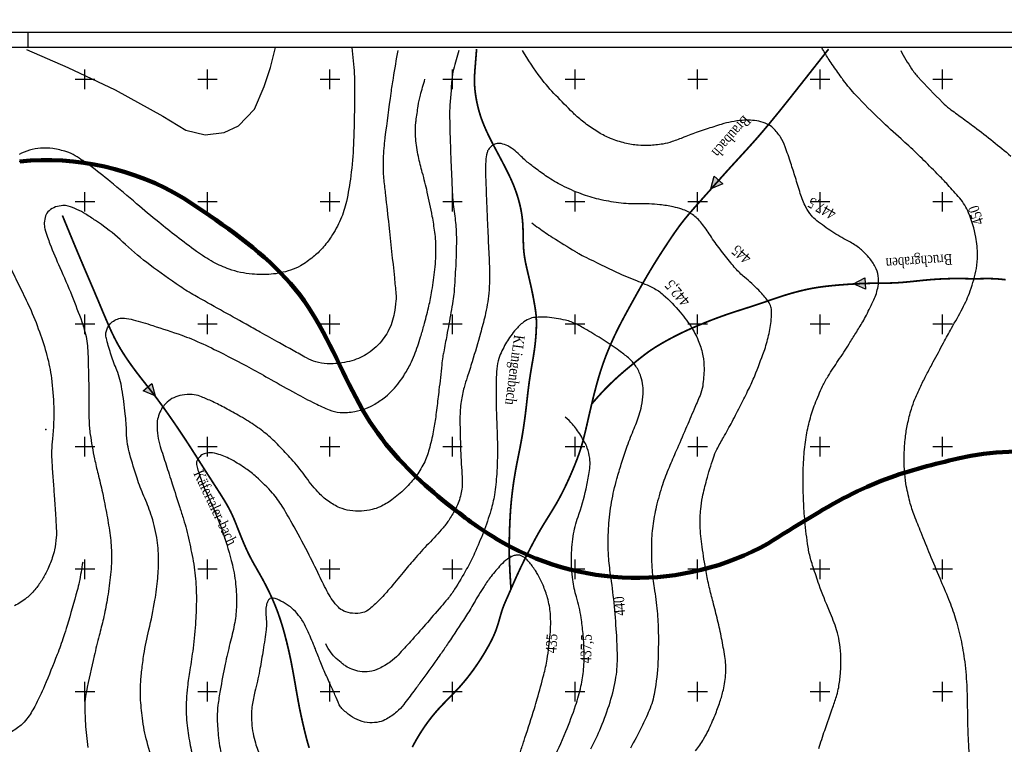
# Model space of a CAD drawing. Extents: x -522 to 1909, y 342 to 2408807.
# Tile 4 of 5: x 428 to 1231, y 1246 to 1837. Entities that reach past the tile are written whole.
import ezdxf
from ezdxf.enums import TextEntityAlignment as Align

# ---------------------------------------------------------------- set-up
doc = ezdxf.new("R2010")
doc.units = 0
doc.header["$LTSCALE"] = 25
doc.header["$MEASUREMENT"] = 0
for name, color, linetype in [('BACH', 1, 'Continuous'), ('HOEHENLINIEN', 5, 'Continuous'), ('HOEHENZAHLEN', 5, 'Continuous'), ('KREUZE', 7, 'Continuous'), ('OLI', 65, 'Continuous'), ('T__RAND', 7, 'Continuous')]:
    doc.layers.add(name, color=color, linetype=linetype)
doc.styles.add('_TCW_TXTSTY_1', font='TIMES.TTF')

# ---------------------------------------------------------------- blocks, each defined once
blk = doc.blocks.new('ASO_BORDER')
at = {"color": 0, "linetype": 'ByBlock'}
blk.add_line((0, 0), (1, 0), dxfattribs=at)
blk = doc.blocks.new('KREUZ')
at = {"layer": 'KREUZE', "color": 8, "linetype": 'Continuous'}
for p, q in [((-8, 0), (8, 0)), ((0, 8), (0, -8))]:
    blk.add_line(p, q, dxfattribs=at)
blk = doc.blocks.new('SOFI-IRAN')
at = {"layer": 'T__RAND', "color": 1}
blk.add_line((1425, -12.5), (1425, 0), dxfattribs=at)
at = {"layer": 'T__RAND', "color": 0, "linetype": 'ByBlock', "xscale": 2362.5, "yscale": 1460, "zscale": 2362.5}
blk.add_blockref('ASO_BORDER', (0, 0), dxfattribs=at)

msp = doc.modelspace()

# ---------------------------------------------------------------- linework, layer by layer
at = {"layer": 'BACH', "const_width": 1.4}
for points in [[(1088.07, 1813.36), (1085.96, 1810.69), (1083.85, 1808), (1081.71, 1805.29), (1079.55, 1802.54), (1077.35, 1799.75), (1075.1, 1796.9), (1072.8, 1793.97), (1070.43, 1790.96), (1067.98, 1787.86), (1065.48, 1784.68), (1062.93, 1781.46), (1060.36, 1778.2), (1057.77, 1774.93), (1055.18, 1771.67), (1052.6, 1768.44), (1050.06, 1765.26), (1047.56, 1762.16), (1045.1, 1759.13), (1042.69, 1756.18), (1040.32, 1753.29), (1037.98, 1750.49), (1035.68, 1747.75), (1033.41, 1745.08), (1031.18, 1742.49), (1028.98, 1739.97), (1026.81, 1737.52), (1024.68, 1735.14), (1022.6, 1732.84), (1020.58, 1730.62), (1018.61, 1728.47), (1016.72, 1726.41), (1014.89, 1724.42), (1013.15, 1722.52), (1011.46, 1720.68), (1009.82, 1718.88), (1008.2, 1717.11), (1006.59, 1715.33), (1004.96, 1713.53), (1003.3, 1711.68), (1001.6, 1709.78), (999.82, 1707.79), (997.99, 1705.73), (996.1, 1703.6), (994.15, 1701.41), (992.16, 1699.16), (990.13, 1696.88), (988.06, 1694.55), (985.97, 1692.21), (983.85, 1689.84), (981.72, 1687.45), (979.59, 1685.05), (977.48, 1682.65), (975.39, 1680.23), (973.34, 1677.8), (971.33, 1675.38), (969.39, 1672.95), (967.51, 1670.52), (965.7, 1668.09), (963.95, 1665.66), (962.23, 1663.23), (960.56, 1660.79), (958.9, 1658.33), (957.26, 1655.86), (955.63, 1653.38), (953.99, 1650.88), (952.34, 1648.36), (950.69, 1645.79), (949.02, 1643.18), (947.34, 1640.52), (945.64, 1637.79), (943.92, 1634.98), (942.18, 1632.09), (940.42, 1629.11), (938.64, 1626.05), (936.84, 1622.93), (935.05, 1619.77), (933.25, 1616.58), (931.46, 1613.38), (929.68, 1610.18), (927.92, 1607.01), (926.18, 1603.88), (924.47, 1600.78), (922.79, 1597.7), (921.14, 1594.65), (919.53, 1591.62), (917.96, 1588.61), (916.42, 1585.6), (914.93, 1582.59), (913.49, 1579.58), (912.09, 1576.57), (910.74, 1573.57), (909.44, 1570.57), (908.19, 1567.58), (906.99, 1564.61), (905.85, 1561.66), (904.77, 1558.73), (903.74, 1555.83), (902.76, 1552.94), (901.82, 1550.05), (900.92, 1547.16), (900.06, 1544.24), (899.22, 1541.3), (898.4, 1538.32), (897.6, 1535.28), (896.8, 1532.18), (896.02, 1529.04), (895.25, 1525.87), (894.49, 1522.69), (893.74, 1519.53), (893.01, 1516.39), (892.3, 1513.3), (891.61, 1510.28), (890.94, 1507.34), (890.28, 1504.47), (889.62, 1501.68), (888.97, 1498.94), (888.3, 1496.26), (887.61, 1493.63), (886.89, 1491.03), (886.13, 1488.46), (885.33, 1485.91), (884.48, 1483.38), (883.59, 1480.84), (882.65, 1478.29), (881.66, 1475.73), (880.62, 1473.14), (879.53, 1470.51), (878.4, 1467.83), (877.22, 1465.1), (875.99, 1462.33), (874.7, 1459.51), (873.37, 1456.68), (871.99, 1453.83), (870.56, 1450.97), (869.07, 1448.13), (867.54, 1445.3), (865.96, 1442.51), (864.34, 1439.75), (862.71, 1437.04), (861.07, 1434.37), (859.45, 1431.76), (857.87, 1429.22), (856.33, 1426.74), (854.86, 1424.33), (853.46, 1422.01), (852.14, 1419.74), (850.86, 1417.51), (849.63, 1415.3), (848.42, 1413.1), (847.23, 1410.86), (846.03, 1408.59), (844.81, 1406.25), (843.56, 1403.83), (842.3, 1401.35), (841.02, 1398.8), (839.73, 1396.22), (838.45, 1393.61), (837.18, 1391), (835.94, 1388.38), (834.73, 1385.79), (833.55, 1383.23), (832.42, 1380.71), (831.33, 1378.26), (830.29, 1375.89), (829.3, 1373.61), (828.35, 1371.43), (827.45, 1369.38), (826.61, 1367.45), (825.82, 1365.67), (825.07, 1364.01), (824.37, 1362.43), (823.71, 1360.89), (823.08, 1359.37), (822.48, 1357.84), (821.9, 1356.25), (821.34, 1354.57), (820.8, 1352.79), (820.25, 1350.9), (819.69, 1348.92), (819.11, 1346.88), (818.5, 1344.77), (817.83, 1342.63), (817.11, 1340.46), (816.31, 1338.28), (815.44, 1336.11), (814.49, 1333.95), (813.48, 1331.81), (812.41, 1329.68), (811.31, 1327.58), (810.17, 1325.52), (809.02, 1323.49), (807.85, 1321.49), (806.69, 1319.54), (805.52, 1317.63), (804.34, 1315.74), (803.14, 1313.87), (801.91, 1312.02), (800.65, 1310.16), (799.35, 1308.29), (798.01, 1306.41), (796.61, 1304.5), (795.15, 1302.58), (793.64, 1300.63), (792.07, 1298.67), (790.43, 1296.69), (788.74, 1294.7), (786.99, 1292.71), (785.17, 1290.71), (783.28, 1288.71), (781.35, 1286.7), (779.39, 1284.7), (777.41, 1282.69), (775.43, 1280.67), (773.48, 1278.66), (771.55, 1276.63), (769.69, 1274.61), (767.88, 1272.57), (766.14, 1270.53), (764.47, 1268.48), (762.85, 1266.43), (761.29, 1264.36), (759.78, 1262.28), (758.31, 1260.19), (756.89, 1258.09), (755.51, 1255.97), (754.17, 1253.85), (752.88, 1251.72), (751.64, 1249.61), (750.46, 1247.52), (749.34, 1245.46), (748.27, 1243.43)], [(800.75, 1813.36), (800.6, 1811.57), (800.46, 1809.78), (800.32, 1807.99), (800.17, 1806.19), (800.03, 1804.4), (799.89, 1802.61), (799.74, 1800.81), (799.6, 1799.01), (799.45, 1797.21), (799.32, 1795.41), (799.2, 1793.59), (799.1, 1791.75), (799.03, 1789.89), (799, 1787.99), (799.02, 1786.07), (799.09, 1784.1), (799.22, 1782.09), (799.41, 1780.04), (799.64, 1777.97), (799.93, 1775.9), (800.26, 1773.83), (800.62, 1771.78), (801.02, 1769.76), (801.45, 1767.79), (801.9, 1765.87), (802.38, 1763.99), (802.89, 1762.16), (803.42, 1760.36), (803.99, 1758.58), (804.59, 1756.81), (805.23, 1755.05), (805.9, 1753.29), (806.62, 1751.51), (807.37, 1749.72), (808.16, 1747.91), (808.99, 1746.07), (809.86, 1744.2), (810.78, 1742.29), (811.74, 1740.35), (812.74, 1738.36), (813.79, 1736.32), (814.88, 1734.24), (815.99, 1732.12), (817.13, 1729.98), (818.29, 1727.8), (819.46, 1725.61), (820.63, 1723.41), (821.79, 1721.2), (822.95, 1718.99), (824.08, 1716.78), (825.2, 1714.58), (826.28, 1712.4), (827.34, 1710.23), (828.35, 1708.08), (829.31, 1705.95), (830.22, 1703.85), (831.07, 1701.78), (831.87, 1699.74), (832.62, 1697.73), (833.31, 1695.75), (833.95, 1693.79), (834.55, 1691.85), (835.1, 1689.93), (835.61, 1688.04), (836.08, 1686.16), (836.51, 1684.28), (836.9, 1682.42), (837.25, 1680.55), (837.56, 1678.67), (837.83, 1676.78), (838.06, 1674.86), (838.25, 1672.92), (838.4, 1670.94), (838.51, 1668.94), (838.6, 1666.94), (838.67, 1664.94), (838.72, 1662.96), (838.75, 1661.01), (838.79, 1659.12), (838.83, 1657.28), (838.88, 1655.51), (838.94, 1653.8), (839.02, 1652.15), (839.12, 1650.53), (839.24, 1648.93), (839.4, 1647.34), (839.58, 1645.76), (839.8, 1644.15), (840.06, 1642.53), (840.36, 1640.87), (840.68, 1639.19), (841.04, 1637.48), (841.42, 1635.74), (841.82, 1633.98), (842.23, 1632.18), (842.66, 1630.36), (843.09, 1628.5), (843.53, 1626.63), (843.96, 1624.75), (844.39, 1622.88), (844.82, 1621.02), (845.23, 1619.19), (845.62, 1617.4), (845.99, 1615.66), (846.34, 1613.98), (846.66, 1612.36), (846.96, 1610.8), (847.25, 1609.3), (847.51, 1607.86), (847.75, 1606.48), (847.98, 1605.16), (848.19, 1603.9), (848.4, 1602.68), (848.58, 1601.52), (848.76, 1600.38), (848.92, 1599.27), (849.06, 1598.16), (849.19, 1597.04), (849.3, 1595.9), (849.39, 1594.74), (849.46, 1593.52), (849.52, 1592.26), (849.55, 1590.94), (849.57, 1589.57), (849.56, 1588.12), (849.53, 1586.61), (849.48, 1585.02), (849.41, 1583.35), (849.31, 1581.59), (849.19, 1579.76), (849.04, 1577.85), (848.87, 1575.89), (848.67, 1573.88), (848.44, 1571.83), (848.18, 1569.74), (847.9, 1567.64), (847.59, 1565.52), (847.26, 1563.39), (846.91, 1561.26), (846.55, 1559.13), (846.18, 1557), (845.81, 1554.88), (845.45, 1552.77), (845.1, 1550.68), (844.76, 1548.61), (844.44, 1546.55), (844.13, 1544.5), (843.83, 1542.47), (843.55, 1540.44), (843.28, 1538.41), (843.02, 1536.37), (842.77, 1534.33), (842.52, 1532.29), (842.28, 1530.22), (842.05, 1528.13), (841.81, 1526.02), (841.57, 1523.87), (841.32, 1521.67), (841.06, 1519.44), (840.78, 1517.14), (840.49, 1514.8), (840.18, 1512.4), (839.85, 1509.98), (839.51, 1507.55), (839.16, 1505.12), (838.79, 1502.7), (838.42, 1500.32), (838.03, 1497.99), (837.64, 1495.72), (837.24, 1493.51), (836.84, 1491.34), (836.43, 1489.21), (836.02, 1487.11), (835.61, 1485.04), (835.19, 1482.98), (834.78, 1480.92), (834.37, 1478.87), (833.97, 1476.81), (833.57, 1474.75), (833.18, 1472.68), (832.79, 1470.6), (832.41, 1468.51), (832.05, 1466.41), (831.7, 1464.31), (831.36, 1462.19), (831.03, 1460.06), (830.72, 1457.93), (830.43, 1455.79), (830.15, 1453.65), (829.88, 1451.51), (829.63, 1449.37), (829.4, 1447.25), (829.18, 1445.13), (828.97, 1443.02), (828.79, 1440.9), (828.61, 1438.79), (828.45, 1436.66), (828.3, 1434.52), (828.17, 1432.35), (828.05, 1430.17), (827.94, 1427.96), (827.84, 1425.73), (827.75, 1423.53), (827.67, 1421.35), (827.6, 1419.23), (827.54, 1417.18), (827.49, 1415.22), (827.45, 1413.38), (827.42, 1411.67), (827.39, 1410.08), (827.38, 1408.57), (827.37, 1407.13), (827.37, 1405.73), (827.38, 1404.35), (827.4, 1402.96), (827.42, 1401.55), (827.45, 1400.08), (827.48, 1398.57), (827.53, 1397.02), (827.58, 1395.43), (827.63, 1393.8), (827.7, 1392.14), (827.77, 1390.45), (827.85, 1388.73), (827.93, 1387.01), (828.02, 1385.28), (828.12, 1383.59), (828.21, 1381.97), (828.3, 1380.42), (828.39, 1379), (828.47, 1377.71), (828.54, 1376.58), (828.6, 1375.65), (828.65, 1374.88), (828.69, 1374.25), (828.72, 1373.75), (828.74, 1373.34), (828.76, 1373.01), (828.78, 1372.72), (828.8, 1372.46)], [(462.67, 1677.49), (464.46, 1673.13), (466.25, 1668.78), (468.03, 1664.45), (469.81, 1660.13), (471.58, 1655.84), (473.35, 1651.59), (475.11, 1647.37), (476.86, 1643.2), (478.6, 1639.09), (480.32, 1635.03), (482.03, 1631.04), (483.71, 1627.11), (485.36, 1623.26), (486.97, 1619.48), (488.54, 1615.79), (490.07, 1612.19), (491.55, 1608.68), (492.98, 1605.27), (494.36, 1601.97), (495.7, 1598.77), (497, 1595.69), (498.26, 1592.73), (499.48, 1589.9), (500.66, 1587.2), (501.81, 1584.62), (502.94, 1582.16), (504.06, 1579.8), (505.2, 1577.5), (506.35, 1575.25), (507.55, 1573.02), (508.8, 1570.8), (510.11, 1568.56), (511.51, 1566.28), (512.98, 1563.97), (514.52, 1561.63), (516.12, 1559.26), (517.77, 1556.89), (519.47, 1554.5), (521.22, 1552.12), (522.99, 1549.74), (524.8, 1547.37), (526.63, 1545.01), (528.47, 1542.64), (530.34, 1540.27), (532.21, 1537.89), (534.09, 1535.48), (535.98, 1533.05), (537.87, 1530.59), (539.75, 1528.09), (541.63, 1525.55), (543.5, 1523), (545.36, 1520.42), (547.2, 1517.83), (549.03, 1515.25), (550.83, 1512.66), (552.61, 1510.09), (554.37, 1507.54), (556.1, 1504.99), (557.83, 1502.44), (559.55, 1499.88), (561.26, 1497.3), (562.99, 1494.69), (564.72, 1492.03), (566.48, 1489.32), (568.26, 1486.55), (570.07, 1483.72), (571.9, 1480.85), (573.75, 1477.94), (575.61, 1475), (577.49, 1472.04), (579.38, 1469.07), (581.28, 1466.1), (583.19, 1463.14), (585.08, 1460.21), (586.94, 1457.33), (588.75, 1454.53), (590.49, 1451.82), (592.13, 1449.24), (593.66, 1446.79), (595.06, 1444.51), (596.31, 1442.41), (597.42, 1440.47), (598.42, 1438.67), (599.32, 1436.97), (600.14, 1435.35), (600.9, 1433.78), (601.6, 1432.24), (602.28, 1430.7), (602.95, 1429.13), (603.61, 1427.54), (604.26, 1425.92), (604.92, 1424.28), (605.57, 1422.62), (606.24, 1420.92), (606.91, 1419.21), (607.6, 1417.47), (608.31, 1415.71), (609.03, 1413.95), (609.75, 1412.18), (610.49, 1410.43), (611.23, 1408.7), (611.97, 1407), (612.7, 1405.36), (613.43, 1403.78), (614.14, 1402.26), (614.86, 1400.79), (615.58, 1399.35), (616.32, 1397.93), (617.08, 1396.49), (617.88, 1395.01), (618.73, 1393.48), (619.63, 1391.88), (620.6, 1390.19), (621.62, 1388.4), (622.68, 1386.54), (623.78, 1384.6), (624.91, 1382.6), (626.05, 1380.54), (627.19, 1378.43), (628.33, 1376.28), (629.45, 1374.09), (630.55, 1371.87), (631.64, 1369.63), (632.69, 1367.38), (633.72, 1365.11), (634.72, 1362.83), (635.69, 1360.56), (636.62, 1358.29), (637.51, 1356.04), (638.36, 1353.78), (639.18, 1351.5), (639.98, 1349.2), (640.76, 1346.86), (641.52, 1344.47), (642.27, 1342.01), (643.01, 1339.48), (643.74, 1336.85), (644.47, 1334.15), (645.19, 1331.38), (645.9, 1328.57), (646.59, 1325.72), (647.26, 1322.84), (647.91, 1319.96), (648.53, 1317.08), (649.12, 1314.23), (649.68, 1311.39), (650.22, 1308.58), (650.74, 1305.81), (651.24, 1303.06), (651.72, 1300.36), (652.19, 1297.7), (652.65, 1295.08), (653.09, 1292.51), (653.53, 1290), (653.96, 1287.54), (654.39, 1285.13), (654.81, 1282.79), (655.23, 1280.51), (655.64, 1278.3), (656.05, 1276.16), (656.47, 1274.08), (656.88, 1272.07), (657.3, 1270.09), (657.72, 1268.13), (658.15, 1266.19), (658.59, 1264.23), (659.05, 1262.26), (659.52, 1260.24), (660, 1258.17), (660.51, 1256.05), (661.03, 1253.9), (661.59, 1251.71), (662.17, 1249.5), (662.79, 1247.27), (663.45, 1245.03), (664.14, 1242.8)], [(1232.52, 1625.03), (1230.3, 1625.29), (1228.13, 1625.51), (1226.01, 1625.68), (1223.94, 1625.82), (1221.93, 1625.9), (1219.97, 1625.94), (1218.04, 1625.96), (1216.12, 1625.94), (1214.19, 1625.92), (1212.24, 1625.89), (1210.25, 1625.86), (1208.2, 1625.84), (1206.09, 1625.85), (1203.9, 1625.87), (1201.64, 1625.89), (1199.33, 1625.93), (1196.95, 1625.96), (1194.53, 1625.98), (1192.05, 1625.98), (1189.52, 1625.96), (1186.95, 1625.92), (1184.34, 1625.85), (1181.69, 1625.75), (1178.99, 1625.62), (1176.25, 1625.46), (1173.47, 1625.27), (1170.64, 1625.05), (1167.76, 1624.79), (1164.84, 1624.51), (1161.88, 1624.21), (1158.89, 1623.89), (1155.89, 1623.58), (1152.89, 1623.28), (1149.9, 1623), (1146.93, 1622.76), (1143.98, 1622.57), (1141.07, 1622.43), (1138.18, 1622.34), (1135.3, 1622.28), (1132.39, 1622.24), (1129.46, 1622.22), (1126.47, 1622.19), (1123.4, 1622.15), (1120.24, 1622.08), (1116.98, 1621.98), (1113.64, 1621.84), (1110.26, 1621.67), (1106.85, 1621.48), (1103.46, 1621.26), (1100.12, 1621.01), (1096.85, 1620.75), (1093.7, 1620.48), (1090.68, 1620.19), (1087.78, 1619.89), (1084.98, 1619.56), (1082.26, 1619.21), (1079.6, 1618.83), (1076.98, 1618.41), (1074.39, 1617.95), (1071.79, 1617.45), (1069.18, 1616.89), (1066.55, 1616.29), (1063.91, 1615.64), (1061.27, 1614.95), (1058.61, 1614.22), (1055.96, 1613.46), (1053.3, 1612.66), (1050.66, 1611.83), (1048.01, 1610.97), (1045.37, 1610.09), (1042.72, 1609.19), (1040.05, 1608.28), (1037.34, 1607.34), (1034.6, 1606.4), (1031.81, 1605.45), (1028.95, 1604.49), (1026.03, 1603.53), (1023.07, 1602.57), (1020.06, 1601.61), (1017.05, 1600.64), (1014.03, 1599.67), (1011.04, 1598.7), (1008.09, 1597.72), (1005.19, 1596.74), (1002.37, 1595.75), (999.61, 1594.76), (996.92, 1593.77), (994.29, 1592.78), (991.7, 1591.78), (989.17, 1590.77), (986.67, 1589.77), (984.21, 1588.76), (981.77, 1587.75), (979.35, 1586.73), (976.95, 1585.69), (974.55, 1584.63), (972.15, 1583.55), (969.74, 1582.43), (967.31, 1581.27), (964.86, 1580.06), (962.39, 1578.81), (959.91, 1577.51), (957.45, 1576.19), (955.03, 1574.86), (952.68, 1573.53), (950.43, 1572.21), (948.29, 1570.93), (946.3, 1569.7), (944.47, 1568.51), (942.77, 1567.38), (941.17, 1566.26), (939.65, 1565.16), (938.16, 1564.04), (936.69, 1562.9), (935.18, 1561.72), (933.62, 1560.48), (931.98, 1559.17), (930.26, 1557.79), (928.49, 1556.36), (926.67, 1554.87), (924.82, 1553.35), (922.96, 1551.8), (921.11, 1550.23), (919.27, 1548.64), (917.47, 1547.06), (915.7, 1545.48), (913.98, 1543.9), (912.3, 1542.33), (910.66, 1540.78), (909.08, 1539.24), (907.55, 1537.72), (906.07, 1536.22), (904.66, 1534.74), (903.32, 1533.31), (902.05, 1531.94), (900.87, 1530.64), (899.78, 1529.43), (898.81, 1528.33), (897.95, 1527.34), (897.21, 1526.5), (896.6, 1525.8), (896.11, 1525.24), (895.73, 1524.8), (895.42, 1524.45), (895.19, 1524.18), (895, 1523.96), (894.85, 1523.79), (894.71, 1523.63)]]:
    msp.add_lwpolyline(points, dxfattribs=at)
at = {"layer": 'BACH', "linetype": 'Continuous'}
for points in [[(991.92, 1699.32), (994.52, 1709.47), (1001.6, 1703.33), (991.92, 1699.32)], [(538.26, 1530.15), (528.6, 1534.23), (535.73, 1540.32), (538.26, 1530.15)]]:
    msp.add_lwpolyline(points, dxfattribs=at)
at = {"layer": 'BACH'}
msp.add_lwpolyline([(1108.49, 1621.57), (1117.63, 1626.7), (1118.08, 1617.33), (1108.49, 1621.57)], dxfattribs=at)
at = {"layer": 'BACH', "linetype": 'Continuous'}
for points in [[(1001.6, 1703.33), (992.16, 1699.16), (994.52, 1709.47)], [(538.17, 1530.19), (528.6, 1534.23), (535.73, 1540.32)]]:
    msp.add_solid(points, dxfattribs=at)
at = {"layer": 'BACH'}
msp.add_solid([(1118.08, 1617.33), (1106.85, 1621.48), (1117.63, 1626.7)], dxfattribs=at)
at = {"layer": 'HOEHENLINIEN'}
for points in [[(736.46, 1812.32, 0.003736), (732.53, 1789.48, 0.007107), (730.73, 1777.44, 0.00097), (725.91, 1741.25, 0.007733), (725.38, 1736.7, 0.021711), (724.41, 1719.5, 0.02865), (724.99, 1706.44, 0.003296), (726.33, 1694.09, -0.00167), (729.07, 1669.71, -0.001279), (733.64, 1626.59, -0.004226), (734.88, 1613.53, -0.041874), (734.9, 1607.71, -0.023875), (733.58, 1597.58, -0.040866), (731.63, 1590.2, -0.037301), (728.26, 1582.55, -0.042548), (724.32, 1576.45, -0.037693), (718.83, 1570.37, -0.039008), (712.18, 1564.96, -0.047272), (706.01, 1561.51, -0.034476), (698.94, 1558.95, -0.030774), (690.71, 1557.14, -0.02372), (683.79, 1556.39, -0.032689), (678.74, 1556.42, -0.051132), (669.54, 1558.02, -0.058269), (661.95, 1561.15, -0.000194), (650.99, 1567.25, -0.000189), (639.77, 1573.52, -0.000001), (624.06, 1582.29, -0.000001), (612.56, 1588.71, -0.000127), (591.67, 1600.38, -0.000126), (570.76, 1612.07, -0.022312), (558.66, 1619.57, -0.010525), (534.13, 1637.11, -0.028753), (514.29, 1653.78, 0.031556), (496.14, 1668.88, 0.00968), (489.7, 1673.38, 0.007942), (481.67, 1678.6, 0.032567), (474.52, 1682.45, 0.034905), (467.44, 1685.12, 0.089414), (463.12, 1685.6, 0.063281), (457.12, 1684.43, 0.10208), (451.75, 1681.33, 0.127393), (448.96, 1677.18, 0.072019), (447.84, 1671.48, 0.082842), (448.42, 1666.46, 0.010533), (450.51, 1659.76, 0.012797), (452.47, 1654.34, 0.012346), (460.64, 1634.94, -0.010509), (470.32, 1612.19, -0.008424), (478.58, 1590.53, -0.02317), (481.08, 1582.48, -0.026257), (482.62, 1574.98, -0.026127), (483.37, 1567.33, -0.004906), (483.75, 1556.66, -0.00238), (484.21, 1534.67, -0.004955), (484.3, 1519.69, 0.007616), (484.42, 1509.95, 0.029054), (485.37, 1498.78, 0.016026), (488.91, 1478.79, 0.009734), (491.75, 1466.45, -0.0079), (495.31, 1451.26, -0.009007), (498.98, 1432.81, -0.010133), (501.62, 1416.29, -0.033357), (502.77, 1400.09, -0.029979), (501.77, 1382.05, -0.012941), (499.17, 1363.74, -0.015184), (496.08, 1348.28, -0.006474), (492.7, 1334.53, 0.00533), (488.56, 1317.84, 0.008509), (482.22, 1288.84, 0.030548), (481.08, 1280.64, 0.024576), (480.94, 1275.51, 0.009976), (481.47, 1262.87, 0.008806), (482.27, 1252.85, 0.009021), (483.4, 1243.1, 0.034375)], [(698.96, 1814.51, -0.009137), (700.9, 1793.08, -0.019975), (701.21, 1783.24, -0.003157), (700.75, 1750.81, -0.006572), (700.22, 1735.25, -0.019313), (698.05, 1709.84, -0.023096), (694.43, 1688.82, -0.047452), (689.75, 1674.27, -0.04516), (682.1, 1660.15, -0.035412), (674.93, 1650.86, -0.039699), (667.37, 1643.63, -0.038738), (657.05, 1636.47, -0.054414), (648.88, 1632.82, -0.026904), (640.5, 1630.61, -0.031516), (633.17, 1629.57, -0.020125), (625.45, 1629.28, -0.019572), (617.52, 1629.61, -0.033163), (608.05, 1631.01, -0.032627), (598.69, 1633.69, -0.038781), (585.85, 1639.45, -0.03345), (572.08, 1648.19, -0.00622), (556.01, 1660.29, -0.006672), (541.33, 1671.94, -0.006567), (523.27, 1687.07, 0.005492), (501.71, 1705.21, 0.013409), (485.07, 1718.18, 0.01972), (473.19, 1726.23, 0.061971), (466.15, 1729.47, 0.041525), (454.9, 1732.05, 0.051991), (444.91, 1732.44, 0.056333), (435.82, 1730.81, 0.047119), (427.26, 1727.34, 0.055126)], [(786.32, 1812.25, 0.019699), (781.89, 1796.72, 0.038897), (780.58, 1788.64, 0.004419), (778.79, 1764.65, 0.021058), (778.67, 1759.6, 0.002801), (779.17, 1739.16, 0.003088), (779.83, 1720.63, 0.001195), (780.51, 1705.52, 0.00158), (781.08, 1694.09, 0.024822), (782.67, 1678.78, -0.026695), (784.08, 1664.52, -0.015178), (784.24, 1654.53, -0.008398), (783.67, 1636.47, -0.007343), (782.3, 1614.93, -0.021882), (781.42, 1607.74, -0.002795), (779.8, 1598.33, -0.001404), (776.41, 1579.63, -0.002685), (773.87, 1566.21, 0.008804), (773.14, 1562.12, 0.014466), (772.28, 1555.45, -0.004701), (770.02, 1534.91, -0.000985), (769.15, 1527.69, -0.000488), (767.34, 1513.11, -0.018323), (765.37, 1500.97, -0.015243), (762.02, 1486.57, -0.050587), (757.7, 1475.08, -0.047426), (750.79, 1463.96, -0.019834), (747.38, 1459.83, -0.013915), (742.13, 1454.28, -0.03963), (731.6, 1445.3, -0.04886), (721.9, 1439.62, -0.051943), (715.55, 1437.46, -0.039699), (706.88, 1436.2, -0.054029), (697.21, 1436.61, -0.062311), (689.12, 1438.9, -0.056155), (679.76, 1444.15, -0.052128), (671.13, 1451.85, -0.031624), (660.32, 1465.35, 0.032198), (649.69, 1478.59, 0.006108), (639.44, 1489.52, 0.014054), (634.8, 1494.09, 0.026307), (624.89, 1502.38, 0.023665), (613.01, 1510.45, 0.009322), (606.15, 1514.48, 0.005488), (594.31, 1520.97, 0.014671), (583.99, 1526.09, 0.017266), (574.96, 1529.88, 0.073343), (568.54, 1531.28, 0.059016), (560.41, 1530.89, 0.069733), (553.51, 1528.72, 0.078103), (548.18, 1525.06, 0.038374), (545.08, 1521.66, 0.045264), (542.97, 1518.37, 0.055407), (540.71, 1512.52, 0.060601), (539.92, 1506.84, 0.039459), (540.5, 1497.52, 0.042069), (542.46, 1488.97, 0.001082), (547.3, 1473.95, -0.001047), (552.3, 1458.42, -0.000204), (558.45, 1439.17, -0.000407), (561.53, 1429.5, -0.017421), (563.88, 1421.05, -0.007931), (568.12, 1402.26, -0.025507), (571.09, 1383.23, -0.02659), (572.02, 1364.77, -0.016127), (571.38, 1346.3, -0.013394), (569.29, 1324.14, -0.012364), (566.67, 1306.28, 0.016109), (564.77, 1292.55, 0.012656), (563.93, 1282.24, 0.01403), (563.68, 1272.91, 0.028416), (564.25, 1263.16, 0.016567), (566.71, 1246.61, 0.016186), (570.01, 1231.39, 0.020145)], [(1080.04, 1242.24, -0.003513), (1084.9, 1257.12, -0.006333), (1091.53, 1276.17, 0.012458), (1094.79, 1285.9, 0.032594), (1096.29, 1292.23, 0.018919), (1097.74, 1303.35, 0.019437), (1098.15, 1311.01, 0.017747), (1097.97, 1319.4, 0.028564), (1096.77, 1329.95, 0.032045), (1094.57, 1339.15, 0.029931), (1088.79, 1354.54, -0.021247), (1080.29, 1376.06, -0.003938), (1075.46, 1390.35, -0.009599), (1073.64, 1396.26, -0.031509), (1071.33, 1406.78, -0.015809), (1068.72, 1428.07, -0.01182), (1067.64, 1444.27, -0.010661), (1067.24, 1462.27, -0.018182), (1067.9, 1480.5, -0.020713), (1069.72, 1496.4, -0.026574), (1072.69, 1510.49, -0.02742), (1077.03, 1523.74, -0.017439), (1083.17, 1538.03, -0.02875), (1087.68, 1546.31, -0.010276), (1095.95, 1559.04, 0.00963), (1104.8, 1572.62, 0.001903), (1110.27, 1581.46, 0.001823), (1115.92, 1590.73, 0.018683), (1118.94, 1596.19, 0.00851), (1124.93, 1608.53, 0.064121), (1128.42, 1619.54, 0.084479), (1128.51, 1628.34, 0.078102), (1126.16, 1635.55, 0.064301), (1120.98, 1643.14, 0.017717), (1115.71, 1648.65, 0.031872), (1112.49, 1651.42, 0.046639), (1103.71, 1656.83, -0.032058), (1090.74, 1664.31, -0.019784), (1078.42, 1673.22, -0.049406), (1074.02, 1677.45, -0.060283), (1069.49, 1684.26, -0.04073), (1064.96, 1695.46, -0.00294), (1062.96, 1701.95, 0.002938), (1060.97, 1708.45, 0.004244), (1057.16, 1720.26, 0.003756), (1052.65, 1733.52, 0.059381), (1048.79, 1741.43, 0.055287), (1042.83, 1748.75, 0.081984), (1038.01, 1752.15, 0.066207), (1031.08, 1754.43, 0.06737), (1017.41, 1755.12, 0.053488), (1000.5, 1751.87, 0.003375), (988.11, 1747.98, 0.006322), (981.53, 1745.77, 0.013461), (969.99, 1741.39, -0.016047), (960.28, 1737.76, -0.039603), (952.7, 1735.85, -0.027335), (941.46, 1734.58, -0.040486), (932.58, 1734.78, -0.033032), (921.86, 1736.62, -0.036585), (910.15, 1740.36, -0.041585), (900.48, 1745.21, -0.022516), (890.57, 1751.89, -0.023782), (881.82, 1759.06, -0.013373), (879.18, 1761.56, -0.002494), (865.5, 1775.43, -0.033512), (853.07, 1789.98, -0.023939), (838.13, 1812.2, -0.023939)], [(1203.05, 1235.06, -0.005545), (1201.98, 1256.14, -0.008197), (1201.57, 1273.55, 0.008025), (1201.16, 1291.34, 0.020736), (1199.4, 1313.09, 0.024073), (1196.21, 1331.61, 0.020004), (1191.66, 1348.84, 0.02241), (1186.3, 1363.83, 0.004388), (1179.02, 1381.21, -0.003939), (1170.89, 1400.56, -0.001971), (1163.51, 1418.72, -0.002664), (1158.17, 1432.22, -0.02791), (1154.35, 1443.94, -0.022997), (1151.18, 1458.55, -0.027524), (1149.98, 1469.1, -0.021803), (1149.79, 1482.49, -0.019851), (1150.74, 1496.14, -0.024696), (1152.48, 1507.01, -0.019951), (1155.62, 1519.43, -0.029624), (1158.55, 1527.55, -0.009126), (1163.97, 1539.55, -0.011575), (1168.63, 1548.83, -0.000905), (1173.48, 1557.92, -0.000526), (1181.88, 1573.52, -0.003499), (1188.43, 1585.47, 0.002589), (1197.3, 1601.59, 0.040849), (1203.66, 1615.97, 0.03383), (1208.67, 1634.27, 0.054728), (1209.65, 1645.09, 0.040123), (1208.19, 1659.81, 0.05306), (1202.36, 1679.65, 0.078828), (1195.07, 1691.57, 0.007926), (1185.31, 1702.65, 0.011589), (1178.34, 1709.97, 0.001291), (1165.78, 1722.49, 0.002782), (1159.91, 1728.25, 0.011064), (1147.16, 1740.08, -0.008428), (1130.34, 1755.52, -0.015133), (1110.29, 1775.75, -0.027429), (1100.21, 1787.82, -0.00692), (1098.5, 1790.19, -0.001562), (1091.09, 1800.79, -0.011662), (1087.84, 1805.71, -0.006684), (1082.48, 1814.51, -0.006684)], [(1146.93, 1812.2, 0.021482), (1155.79, 1797.3, 0.042345), (1161.21, 1790.36, 0.008922), (1181, 1769.8, 0.033534), (1186.71, 1764.8, 0.009642), (1196.78, 1757.4, -0.009407), (1207.1, 1749.83, -0.005965), (1222.26, 1737.98, -0.006107), (1236.79, 1726.05, -0.026644)], [(538.82, 1226.5, -0.029308), (531.78, 1247.73, -0.033144), (527.94, 1267.14, -0.019223), (526.41, 1283.94, -0.029492), (526.48, 1294.95, -0.011174), (527.47, 1306.17, -0.009793), (529.14, 1318.93, -0.024029), (533.22, 1339.3, 0.020321), (538.22, 1363.35, 0.019379), (540.49, 1381.29, 0.022166), (541.16, 1397.09, 0.041987), (539.65, 1414.66, 0.037769), (534.9, 1433.67, 0.023975), (529.2, 1448.43, -0.024437), (523.62, 1462.91, -0.011391), (517.63, 1482.57, -0.028455), (515.86, 1490.61, -0.036192), (514.98, 1500.69, 0.024678), (514.03, 1515.47, 0.010708), (511.27, 1535.81, 0.02723), (509.58, 1543.71, 0.030825), (507.09, 1551.07, -0.018234), (502.56, 1563.4, -0.013382), (498.84, 1575.93, -0.042175), (498.11, 1580.03, -0.073016), (498.2, 1581.79, -0.039119), (499.1, 1584.95, -0.084128), (500.98, 1588.22, -0.070553), (504.29, 1591.24, -0.084233), (508.83, 1593.32, -0.095804), (513.23, 1593.64, -0.033504), (520.45, 1592.28, -0.014866), (536.35, 1587.65, -0.005272), (560.04, 1579.71, -0.015476), (568, 1576.67, -0.015804), (586.62, 1568.19, -0.009552), (616.66, 1552.61, -0.005654), (632.85, 1543.58, 0.00455), (652.95, 1532.32, 0.01134), (668.86, 1524.05, 0.015911), (680.51, 1518.79, 0.082739), (689.3, 1516.75, 0.061822), (701.33, 1517.49, 0.04144), (710.35, 1519.96, 0.047962), (717.65, 1523.44, 0.031096), (726.44, 1529.51, 0.042195), (732.2, 1534.88, 0.019712), (737.65, 1541.39, 0.026131), (741.29, 1546.66, 0.019499), (746.76, 1556.35, 0.027287), (750, 1563.62, 0.008534), (752.68, 1570.99, 0.008673), (755.07, 1578.34, 0.00875), (757.82, 1587.94, 0.006009), (761.41, 1602.03, 0.016877), (763.93, 1614.21, 0.012233), (766.42, 1631.19, 0.028459), (767.59, 1649.22, 0.035056), (766.67, 1663.85, 0.013328), (764.59, 1676.79, 0.008615), (760.49, 1696.65, 0.014441), (756.45, 1712.54, -0.017577), (753.21, 1725.61, -0.031157), (751.04, 1740.37, -0.040082), (751, 1751.97, -0.015381), (751.3, 1754.76, -0.003531), (753.08, 1766.85, -0.024076), (754.9, 1775.84, -0.016553), (758.62, 1788.65, -0.016553)], [(979.55, 1240.51, 0.033105), (986.07, 1249.95, 0.023672), (989.91, 1257.12, 0.014282), (995.35, 1269.44, 0.017287), (999.4, 1280.46, 0.020257), (1002.14, 1290.09, 0.048285), (1004.09, 1303.87, 0.049259), (1003.34, 1317.49, 0.010452), (1000.76, 1332.21, 0.010271), (997.51, 1347.05, 0.006455), (993.71, 1361.99, -0.007931), (990.66, 1374.15, -0.013616), (988.06, 1386.8, -0.008584), (984.82, 1407.04, -0.025806), (983.25, 1424.5, -0.03436), (983.66, 1437.67, -0.024988), (985.15, 1447.56, -0.017516), (988.46, 1461.43, -0.014136), (994, 1479.52, -0.035548), (996.91, 1486.46, -0.014526), (1002.25, 1496.3, 0.011092), (1009.32, 1509.13, 0.002703), (1016.49, 1523.01, 0.003018), (1022.76, 1535.52, 0.018391), (1027.76, 1546.65, 0.010512), (1035.36, 1566.59, 0.030029), (1039.08, 1579.37, 0.029844), (1041.26, 1592.58, 0.048121), (1041.32, 1600.96, 0.096736), (1040.16, 1604.99, 0.0504), (1037.55, 1609.01, 0.024334), (1031, 1616.42, 0.026603), (1019.4, 1627.11, -0.040927), (1012.05, 1634.28, -0.008916), (1008.19, 1638.88, -0.003811), (999.45, 1649.86, -0.026151), (991.53, 1661.13, 0.028782), (984.28, 1671.33, 0.070258), (976.99, 1678.19, 0.072365), (968.33, 1682.59, 0.031199), (961.19, 1684.52, 0.020911), (950.3, 1686.27, 0.036996), (933, 1687.02, -0.039079), (916.62, 1687.81, -0.027421), (900.55, 1690.74, -0.029896), (886.22, 1695.1, -0.027647), (870.51, 1701.93, -0.033487), (858.33, 1709.11, -0.010485), (848.43, 1716.19, -0.013928), (841.24, 1721.87, -0.022744), (837.07, 1725.7, 0.019212), (832.16, 1730.27, 0.058865), (826.28, 1734.24, 0.071194), (820.73, 1736.16, 0.112073), (816.57, 1736.03, 0.113348), (812.93, 1734.13, 0.066188), (810.44, 1731.36, 0.090526), (809.32, 1728.87, 0.041962), (808.23, 1721.89, 0.026785), (808.03, 1710.84, 0.000674), (808.67, 1693.55, 0.000684), (809.35, 1676.49, 0.002075), (810.32, 1655.16, -0.002279), (811.19, 1635.74, -0.032322), (810.66, 1614.07, -0.037307), (807.61, 1595.54, -0.008651), (803.89, 1581.29, -0.005273), (797.14, 1558.1, -0.007101), (793.11, 1545.44, 0.010901), (790.54, 1537.17, 0.036609), (788.13, 1525.6, 0.031266), (787.17, 1511.8, 0.007148), (787.24, 1502.08, 0.003682), (787.78, 1483.23, 0.010705), (788.44, 1471.86, -0.01158), (789.02, 1461.35, -0.064689), (787.91, 1449.83, -0.061308), (783.74, 1438.36, -0.027632), (778.58, 1429.47, -0.03251), (773.33, 1422.5, -0.014167), (761.48, 1409.52, 0.014229), (749.69, 1396.59, 0.005578), (740.82, 1386.05, -0.004343), (729.45, 1372.48, -0.017432), (720.84, 1363.07, -0.022137), (713.5, 1356.22, -0.11499), (707.78, 1353.26, -0.088945), (699.53, 1352.67, -0.075591), (692.41, 1354.54, -0.102249), (687.93, 1357.68, -0.031116), (683.09, 1363.51, -0.034473), (679.45, 1369.29, -0.013615), (672.25, 1383.63, 0.010318), (662.86, 1402.62, 0.006589), (650.25, 1426.09, 0.010721), (642.01, 1440.24, 0.043597), (634.2, 1450.81, 0.03043), (620.91, 1464.13, 0.030399), (612.48, 1470.75, 0.024124), (601.02, 1477.87, 0.04787), (590.47, 1482.48, 0.07517), (583.21, 1483.7, 0.090226), (578.38, 1482.91, 0.111316), (575.01, 1480.77, 0.093134), (572.46, 1477.03, 0.14971), (572.13, 1474.19, 0.021545), (572.64, 1471.95, 0.010481), (573.99, 1467.42, 0.032892), (582.6, 1445.6, -0.026544), (593.62, 1418.7, -0.024742), (601.37, 1392.34, -0.037432), (604.3, 1374.4, -0.03223), (604.68, 1357.44, -0.038641), (603, 1343.39, -0.014897), (599.46, 1328.05, 0.013548), (595.53, 1311.18, 0.006633), (591.44, 1289.73, 0.011951), (589.61, 1277.75, 0.034544), (589.04, 1268.01, 0.022591), (589.87, 1253.12, 0.029762), (592.63, 1236.11, 0.034846)], [(845.91, 1671.36, 0.006557), (856.99, 1663.39, 0.013089), (862.7, 1659.62, 0.001511), (881.4, 1648.01, 0.01066), (884.09, 1646.43, 0.012927), (889.88, 1643.39, 0.003047), (914.87, 1631.26, 0.021677), (931.23, 1624.3, -0.025723), (944.97, 1618.33, -0.067845), (953.07, 1612.81, -0.033294), (966.94, 1598.55, -0.036499), (976.66, 1585.26, -0.048134), (982.24, 1574.08, -0.044027), (985.44, 1562.89, -0.049452), (986.39, 1552.57, -0.03533), (985.27, 1538.25, -0.063414), (983.1, 1530.53, -0.000809), (978.28, 1519.25, -0.000561), (971.29, 1502.99, -0.000544), (963.67, 1485.37, 0.000705), (957.79, 1471.76, 0.023256), (952.47, 1457.65, 0.018807), (947.39, 1439.72, 0.028524), (944.5, 1423.91, 0.028482), (943.41, 1407.85, 0.009189), (943.5, 1397, 0.010965), (943.94, 1387.92, 0.024018), (945.67, 1373.36, -0.018462), (948.13, 1354.45, -0.019487), (949.07, 1337, -0.014036), (948.74, 1312.74, -0.034363), (946.04, 1288.34, -0.054252), (941.62, 1273.41, -0.016674), (935.39, 1259.78, -0.012845), (926.27, 1242.61, -0.009551)], [(421.2, 1633.2, 0.012821), (428.36, 1618.18, -0.012118), (435.96, 1602.29, -0.019257), (443.93, 1582.55, -0.02018), (450.03, 1563.17, -0.033363), (453.74, 1544.62, -0.026839), (455.56, 1521.18, -0.032777), (454.46, 1495.08, 0.043967), (454.08, 1475.6, 0.001335), (455.08, 1461.55, -0.001419), (456.02, 1448.34, -0.001015), (457.04, 1432.86, -0.00145), (457.7, 1422.01, -0.035738), (457.61, 1414.59, -0.025928), (456.21, 1404.46, -0.039027), (454.43, 1397.92, -0.023622), (450.16, 1387.58, -0.031492), (445.78, 1379.59, -0.030154), (440.21, 1371.88, -0.053886), (433.44, 1365.21, -0.043754), (423.68, 1358.79, -0.043704)], [(893.92, 1241.98, 0.025221), (902.26, 1259.58, 0.022532), (909.67, 1280.08, 0.035786), (914.49, 1300.63, 0.043953), (915.71, 1317.79, 0.011685), (914.93, 1336.94, 0.009118), (912.92, 1361.42, 0.011044), (910.13, 1384.21, -0.01681), (908.46, 1399.2, -0.020387), (908.07, 1409.82, -0.015371), (908.57, 1423.91, -0.026518), (910.91, 1443.52, -0.026828), (915.28, 1462.54, -0.006347), (918.85, 1474.44, -0.00578), (923.09, 1487.4, -0.019382), (928.67, 1501.94, 0.021907), (933.55, 1514.82, 0.034873), (935.36, 1522, 0.025927), (936.62, 1531.88, 0.050625), (936.44, 1538.49, 0.044329), (934.82, 1545.85, 0.070081), (930.72, 1554.47, 0.073266), (924.62, 1561.26, 0.018937), (916.96, 1567.15, 0.01167), (903.97, 1575.93, 0.009472), (890.7, 1584.1, 0.015648), (882.44, 1588.64, 0.059594), (873.27, 1592, 0.038195), (858.26, 1594.36, 0.043394), (848.54, 1594.29, 0.081042), (843.48, 1592.97, 0.06864), (838.1, 1589.65, 0.048315), (831.79, 1583.3, 0.019251), (827.6, 1577.76, 0.022369), (824.4, 1572.71, 0.044758), (818.95, 1560.85, 0.06732), (817.17, 1552.35, 0.013565), (816.74, 1542.75, 0.007861), (816.7, 1526.19, 0.006916), (817.25, 1506.25, -0.007489), (817.74, 1487.83, -0.01901), (817.16, 1466.41, -0.023848), (815.25, 1449.43, -0.030964), (812.37, 1436.67, -0.021734), (806.38, 1419.03, -0.01444), (799.12, 1401.86, -0.018541), (792.61, 1388.89, -0.016122), (782.81, 1372.35, -0.031098), (776.94, 1364.29, -0.00465), (771.75, 1358.15, -0.001917), (758.99, 1343.42, -0.003573), (746.84, 1329.71, -0.004364), (736.72, 1318.64, -0.050933), (730.42, 1313.12, -0.040061), (721.28, 1307.67, -0.076096), (713.25, 1305.14, -0.083224), (705.55, 1305.23, -0.044845), (698.91, 1307.06, -0.056384), (694.02, 1309.54, -0.024141), (691.38, 1311.48, -0.011646), (686.2, 1315.86, -0.053805), (682.08, 1320.4, -0.038751), (677.62, 1327.64, -0.038751)], [(862.1, 1230.68, 0.016547), (873.62, 1256.1, 0.01793), (881.58, 1277.48, 0.025236), (885.91, 1293.1, 0.033225), (888.05, 1306.95, 0.030022), (888.47, 1322.45, 0.014498), (887.61, 1336.17, 0.015353), (886.04, 1349.06, 0.034749), (882.2, 1366.06, -0.042464), (879.27, 1380.04, -0.014805), (878.43, 1389.08, -0.01583), (878.17, 1397.57, -0.019702), (878.53, 1406.46, -0.018986), (879.61, 1415.63, -0.045844), (883.61, 1431.47, 0.031581), (890.05, 1454.27, 0.010028), (892.35, 1466.05, 0.018317), (893.24, 1472.56, 0.059969), (893.1, 1479.32, 0.048114), (891.12, 1487.5, 0.045387), (888.85, 1492.55, 0.020298), (882.34, 1503.06, 0.04172), (879.07, 1507.1, 0.026499), (873.12, 1512.71, 0.026499)], [(831.44, 1224.19, 0.000187), (837.24, 1241.84, 0.00147), (840.24, 1251.06, 0.000568), (847.9, 1274.96, 0.008882), (850.28, 1282.92, 0.003659), (855.59, 1302.39, 0.025672), (858.29, 1315.23, 0.016559), (860.78, 1335.4, 0.040366), (860.94, 1352.42, 0.052768), (858.64, 1365.25, 0.027975), (854.99, 1375.62, 0.031992), (850.74, 1384.24, 0.012033), (848.73, 1387.55, 0.009894), (846.11, 1391.46, 0.062915), (840.31, 1397.87, 0.116402), (836.12, 1400.04, 0.084126), (833.59, 1400.24, 0.071662), (830.7, 1399.55, 0.062973), (825.84, 1396.89, 0.049657), (820.59, 1392.22, 0.020018), (812.6, 1382.82, 0.024732), (806.83, 1374.67, 0.009939), (798.49, 1360.94, -0.012285), (791.68, 1349.86, -0.002704), (777.66, 1328.49, -0.006947), (772.04, 1320.28, -0.002545), (768.25, 1314.96, -0.000745), (755.19, 1296.89, -0.003537), (749.53, 1289.19, -0.002458), (741.24, 1278.2, -0.053728), (735.58, 1272.23, -0.043479), (727.31, 1266.35, -0.080002), (721.29, 1264, -0.06685), (713.61, 1263.4, -0.07223), (705.25, 1265.09, -0.072047), (697.71, 1269.09, -0.037491), (690.81, 1274.97, -0.090099), (688.64, 1278.08, -0.00755), (685.13, 1286.03, 0.006501), (681.08, 1295.28, 0.001631), (676.35, 1305.62, -0.006824), (675.24, 1308.11, -0.011214), (673.07, 1313.5, 0.006034), (669.14, 1323.55, 0.001622), (667.68, 1327.13, 0.000841), (664.83, 1334.01, 0.013604), (662.79, 1338.57, 0.008835), (659.33, 1345.43, 0.045498), (656.73, 1349.44, 0.026967), (651.42, 1355.5, 0.04732), (647.77, 1358.58, 0.028622), (641.05, 1362.71, 0.069374), (634.67, 1365.07, 0.18462), (632.07, 1364.68, 0.142101), (630.49, 1363.07, 0.07827), (629.16, 1359.26, 0.076367), (628.88, 1349.18, -0.066755), (628.79, 1337.65, -0.005128), (626.17, 1320.57, -0.005847), (623.55, 1305.64, -0.017068), (619.79, 1288.78, 0.026058), (617.53, 1277.69, 0.031876), (617.01, 1271.67, 0.022957), (617.21, 1263.27, 0.027821), (618.3, 1254.62, 0.030371), (620.21, 1246.86, 0.019529), (624.34, 1235.26, 0.020069)], [(479.25, 1394.46, -0.008733), (476.38, 1378.2, -0.020406), (474.75, 1371.32, -0.002915), (466.53, 1342.71, -0.009059), (463.66, 1333.57, -0.012382), (458.38, 1318.94, -0.007013), (448.07, 1293.51, -0.022187), (440.04, 1276.61, -0.034768), (433.71, 1266.48, -0.062798), (429.03, 1261.48, -0.042201), (420.68, 1255.66, -0.054567)]]:
    msp.add_lwpolyline(points, format="xyb", dxfattribs=at)
msp.add_lwpolyline([(433.49, 1812.95), (467.21, 1798.32), (505.86, 1780.07), (544.52, 1758.45), (563.36, 1747.2), (579.07, 1743.25), (594.65, 1745.24), (606.34, 1750.82), (619.39, 1764.38), (627.41, 1782.75), (632.39, 1798.19), (636.54, 1814.51)], dxfattribs=at)
at = {"layer": 'OLI', "linetype": 'Continuous', "lineweight": 100, "extrusion": (0, 0, -1), "flags": 128}
for points in [[(-561.63, 1691.73), (-566.94, 1688.18), (-572.23, 1684.63), (-577.51, 1681.06), (-582.76, 1677.47), (-587.98, 1673.86), (-593.15, 1670.22), (-598.28, 1666.54), (-603.34, 1662.82), (-608.34, 1659.05), (-613.26, 1655.23), (-618.1, 1651.35), (-622.84, 1647.39), (-627.48, 1643.37), (-632.01, 1639.27), (-636.42, 1635.08), (-640.7, 1630.8), (-644.84, 1626.42), (-648.85, 1621.94), (-656.38, 1612.65), (-659.9, 1607.83), (-663.27, 1602.9), (-666.49, 1597.87), (-669.59, 1592.75), (-672.57, 1587.56), (-675.46, 1582.31), (-678.26, 1577.01), (-680.99, 1571.68), (-683.67, 1566.31), (-686.31, 1560.94), (-688.92, 1555.56), (-691.52, 1550.2), (-694.12, 1544.85), (-696.74, 1539.55), (-699.39, 1534.28), (-702.09, 1529.08), (-704.85, 1523.95), (-707.68, 1518.9), (-713.63, 1509.1), (-716.77, 1504.37), (-720.02, 1499.77), (-723.36, 1495.28), (-726.77, 1490.91), (-730.25, 1486.67), (-733.79, 1482.55), (-737.36, 1478.56), (-740.96, 1474.69), (-744.57, 1470.95), (-748.18, 1467.34), (-751.78, 1463.85), (-755.35, 1460.5), (-758.88, 1457.28), (-762.36, 1454.18), (-765.77, 1451.23), (-769.1, 1448.4), (-772.34, 1445.71), (-775.47, 1443.16), (-781.37, 1438.47), (-784.11, 1436.33), (-786.71, 1434.32), (-789.18, 1432.43), (-791.53, 1430.67), (-793.76, 1429.01), (-795.88, 1427.46), (-797.9, 1426.01), (-799.82, 1424.65), (-801.66, 1423.37), (-803.42, 1422.16), (-805.11, 1421.03), (-806.73, 1419.96), (-808.29, 1418.94), (-809.8, 1417.98), (-811.26, 1417.05), (-812.7, 1416.16), (-814.1, 1415.3), (-815.48, 1414.46), (-818.2, 1412.81)], [(-1038.75, 1409.78), (-1042.86, 1412.38), (-1046.98, 1414.97), (-1051.09, 1417.56), (-1055.2, 1420.13), (-1059.3, 1422.68), (-1063.4, 1425.21), (-1067.49, 1427.72), (-1071.57, 1430.19), (-1075.64, 1432.63), (-1079.7, 1435.04), (-1083.75, 1437.39), (-1087.78, 1439.71), (-1091.81, 1441.96), (-1095.81, 1444.17), (-1099.8, 1446.31), (-1103.77, 1448.39), (-1107.72, 1450.39), (-1111.65, 1452.33), (-1119.45, 1455.96), (-1123.31, 1457.65), (-1127.15, 1459.26), (-1130.97, 1460.79), (-1134.77, 1462.24), (-1138.55, 1463.63), (-1142.31, 1464.95), (-1146.05, 1466.21), (-1149.78, 1467.41), (-1153.49, 1468.57), (-1157.19, 1469.67), (-1160.88, 1470.73), (-1164.56, 1471.76), (-1168.23, 1472.74), (-1171.88, 1473.7), (-1175.54, 1474.63), (-1179.18, 1475.54), (-1182.82, 1476.44), (-1186.46, 1477.32), (-1193.73, 1479.06)]]:
    msp.add_lwpolyline(points, dxfattribs=at)
at = {"layer": 'OLI', "linetype": 'Continuous', "lineweight": 100, "extrusion": (0, 0, -1)}
for centre, start, end in [((-449.06, 1502.72), 84.45713, 120.77755), ((-1243.08, 1264.64), 77.01452, 246.27654), ((-931.08, 1601.64), -119.30022, -58.47055)]:
    msp.add_arc(centre, 220, start, end, dxfattribs=at)
at = {"layer": 'OLI', "linetype": 'Continuous'}
for p in [(427.93, 1721.64), (561.64, 1691.73), (449.06, 1502.72), (1193.65, 1479.01), (818.2, 1412.81), (1038.75, 1409.78)]:
    msp.add_point(p, dxfattribs=at)

# ---------------------------------------------------------------- block references
at = {"layer": 'KREUZE', "linetype": 'Continuous', "rotation": 180}
for p in [(481.08, 1788.64), (581.08, 1788.64), (681.08, 1788.64), (781.08, 1788.64), (881.08, 1788.64), (981.08, 1788.64), (1081.08, 1788.64), (1181.08, 1788.64), (481.08, 1688.64), (581.08, 1688.64), (681.08, 1688.64), (781.08, 1688.64), (881.08, 1688.64), (981.08, 1688.64), (1081.08, 1688.64), (1181.08, 1688.64), (481.08, 1588.64), (581.08, 1588.64), (681.08, 1588.64), (781.08, 1588.64), (881.08, 1588.64), (981.08, 1588.64), (1081.08, 1588.64), (1181.08, 1588.64), (481.08, 1488.64), (581.08, 1488.64), (681.08, 1488.64), (781.08, 1488.64), (881.08, 1488.64), (981.08, 1488.64), (1081.08, 1488.64), (1181.08, 1488.64), (481.08, 1388.64), (581.08, 1388.64), (681.08, 1388.64), (781.08, 1388.64), (881.08, 1388.64), (981.08, 1388.64), (1081.08, 1388.64), (1181.08, 1388.64), (481.08, 1288.64), (581.08, 1288.64), (681.08, 1288.64), (781.08, 1288.64), (881.08, 1288.64), (981.08, 1288.64), (1081.08, 1288.64), (1181.08, 1288.64)]:
    msp.add_blockref('KREUZ', p, dxfattribs=at)
at = {"layer": 'T__RAND', "color": 7, "xscale": 2425, "yscale": 1485, "rotation": 180}
msp.add_blockref('ASO_BORDER', (1909.5, 1827.01), dxfattribs=at)
at = {"layer": 'T__RAND', "linetype": 'Continuous', "rotation": 180}
msp.add_blockref('SOFI-IRAN', (1859.5, 1814.51), dxfattribs=at)

# ---------------------------------------------------------------- texts
at = {"layer": 'BACH', "style": '_TCW_TXTSTY_1'}
for s, rotation, p, p2 in [('Braubach', -131.32619, (1018.83, 1759.91), (992.18, 1729.59)), ('Bruchgraben', -176.23737, (1188.75, 1646.13), (1134.46, 1642.56)), ('KLingenbach', -97.36811, (831.43, 1580.32), (824.08, 1523.46)), ('Käfertaler-bach', -64.51162, (569.43, 1466.98), (597.87, 1407.32))]:
    msp.add_text(s, height=8.75, rotation=rotation, dxfattribs=at).set_placement(p, p2, align=Align.FIT)
at = {"layer": 'HOEHENZAHLEN', "style": '_TCW_TXTSTY_1'}
for s, rotation, p, p2 in [('447,5', 150.68821, (1094.99, 1681.12), (1074.32, 1692.73)), ('450', 108.55692, (1214.94, 1671.47), (1209.91, 1686.45)), ('445', 140.09334, (1025.65, 1643.9), (1013.52, 1654.04)), ('442,5', 130.54811, (975.66, 1607.81), (960.25, 1625.82)), ('440', 94.5227, (922.21, 1351.01), (920.96, 1366.77)), ('435', 86.68265, (865.81, 1319.94), (866.72, 1335.71)), ('437,5', 88.68612, (894.22, 1311.82), (894.77, 1335.52))]:
    msp.add_text(s, height=8.75, rotation=rotation, dxfattribs=at).set_placement(p, p2, align=Align.FIT)

doc.saveas('drawing.dxf')
